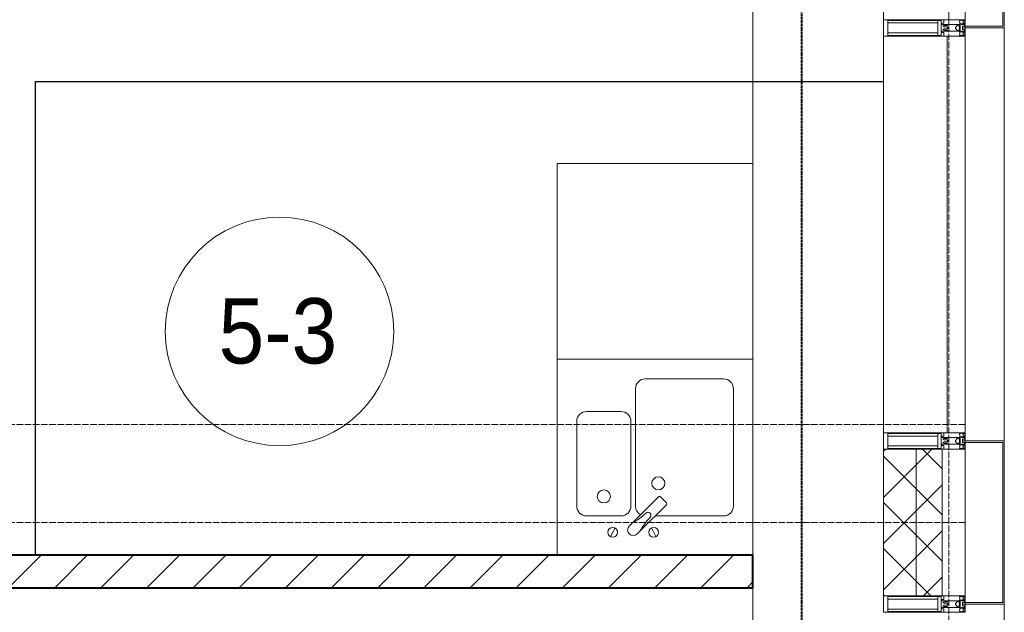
# Model space of a CAD drawing. Header units: millimetres. Extents: x 105790 to 201854, y 7718 to 225473.
# Tile 44 of 50: x 133903 to 136920, y 29425 to 31240. Entities that reach past the tile are written whole.
import ezdxf

# ---------------------------------------------------------------- set-up
doc = ezdxf.new("R2010")
doc.units = ezdxf.units.MM
for name, pattern in [('ADSK_Линия сетки', [25, 20, -2.5, 0, -2.5]), ('Линия сетки', [25, 20, -2.5, 0, -2.5]), ('Штрих_3_1_5_', [4.5, 3, -1.5]), ('Штриховая_ш3 п1_5', [4.5, 3, -1.5])]:
    doc.linetypes.add(name, pattern=pattern)
doc.layers.add('_Разделитель помещений_', color=4, linetype='Штриховая_ш3 п1_5', lineweight=40, true_color=0x00ffff)
for name, color, linetype, lineweight in [('Импосты витража', 7, 'Continuous', 18), ('Колонны', 7, 'Continuous', 18), ('Марки помещений', 7, 'Continuous', 20), ('Мебель', 7, 'Continuous', 18), ('Оси', 7, 'Continuous', 9), ('Панели витража', 7, 'Continuous', 18), ('Перекрытия', 7, 'Continuous', 18), ('Сантехнические приборы', 7, 'Continuous', 18), ('Стены', 7, 'Continuous', 18), ('Стены разрез', 7, 'Continuous', 40), ('Стены штриховка', 7, 'Continuous', 40), ('Элементы узлов', 7, 'Continuous', 18)]:
    doc.layers.add(name, color=color, linetype=linetype, lineweight=lineweight)
doc.styles.add('Arial_3', font='arial.ttf', dxfattribs={"width": 0.9, "height": 200})
pattern_1 = [(45, (0, 0), (-70.71068, 70.71068), []), (135, (0, 0), (-70.71068, -70.71068), [])]

# ---------------------------------------------------------------- blocks, each defined once
blk = doc.blocks.new('MR_Мойка - Кухонная мойка-2638761-МКСС_К4_L23_78_000_')
at = {"layer": 'Сантехнические приборы', "color": 253, "true_color": 0xaaaaaa}
for p, q in [((-300, -50), (-300, 550)), ((-300, 550), (300, 550)), ((-300, -50), (-300, 550)), ((300, 550), (300, -50)), ((-30, 490), (210, 490)), ((-60, 100), (-60, 460)), ((240, 460), (240, 100)), ((-210, 390), (-104, 390)), ((-240, 100), (-240, 360)), ((-74, 360), (-74, 100)), ((-69.8, 48.2), (11.4, 129.4)), ((15.7, 129.4), (35.5, 109.6)), ((35.5, 105.4), (-45.7, 24.2)), ((-104, 70), (-210, 70)), ((210, 70), (0.1, 70)), ((-136.7, 6.7), (-122.6, 33.3)), ((-79, 39), (-69.8, 48.2)), ((2.7, 6.7), (-11.4, 33.3)), ((-45.7, 24.2), (-55, 14.9))]:
    blk.add_line(p, q, dxfattribs=at)
for centre, radius, start, end in [((-30, 460), 30, 90, 180), ((210, 460), 30, 0, 90), ((-210, 360), 30, 90, 180), ((-104, 360), 30, 0, 90), ((10, 170), 20, 0, 180), ((10, 170), 20, 180, 0), ((-157, 130), 20, 0, 180), ((-157, 130), 20, 180, 0), ((13.5, 127.3), 3, 45, 135), ((13.5, 127.3), 3, 45, 135), ((-210, 100), 30, 180, 270), ((-104, 100), 30, 270, 0), ((-30, 100), 30, 180, 241.4489), ((33.3, 107.5), 3, 315, 45), ((33.3, 107.5), 3, 315, 45), ((210, 100), 30, 270, 0), ((-171.5, 230.2), 208.5, 299.1823, 313.4054), ((136.3, -77.5), 208.5, 136.5946, 150.8177), ((-21.7, 72.3), 9.19, 315, 135), ((-129.7, 20), 15, 0, 180), ((-67, 26.9), 17, 135, 315), ((-4.3, 20), 15, 0, 180), ((-129.7, 20), 15, 180, 0), ((-4.3, 20), 15, 180, 0)]:
    blk.add_arc(centre, radius, start, end, dxfattribs=at)
blk = doc.blocks.new('MR_Зона обслуживания - MR_Зона обслуживания-2638763-МКСС_К4_L23_78_000_')
at = {"layer": 'Мебель', "lineweight": 9}
for p, q in [((300, 600), (-300, 600)), ((-300, 600), (-300, 0)), ((300, 0), (300, 600)), ((-300, 0), (300, 0))]:
    blk.add_line(p, q, dxfattribs=at)
blk = doc.blocks.new('135_SLK_K4_AR_rvt-1-МКСС_К4_L23_78_000_')
at = {"layer": 'Стены разрез', "lineweight": 9, "true_color": 0xaaaaaa}
h = blk.add_hatch(dxfattribs=at)
h.set_pattern_fill('FP_3', color=253, style=0, pattern_type=2)
h.set_pattern_definition([(45, (0, 0), (-70.71068, 70.71068), [])])
h.paths.add_polyline_path([(136150, 29500), (136150, 29600), (132550, 29600), (132550, 29500), (135456.7, 29500)])
at = {"layer": '_Разделитель помещений_', "color": 131, "linetype": 'Штрих_3_1_5_', "true_color": 0xaaffff}
blk.add_line((136300, 28600), (136300, 32553), dxfattribs=at)
at = {"layer": 'Перекрытия', "color": 253, "true_color": 0xaaaaaa}
for p, q in [((136150, 30800), (136150, 32500)), ((136150, 28600), (136150, 29500))]:
    blk.add_line(p, q, dxfattribs=at)
at = {"layer": 'Стены', "color": 253, "true_color": 0xaaaaaa}
for p, q in [((133950.4, 31050.4), (136550, 31050.4)), ((133950.4, 31050.4), (133950.4, 31049.6)), ((133950.4, 29600), (133950.4, 31049.6)), ((136550, 31049.6), (133951.2, 31049.6)), ((133951.2, 31049.6), (133951.2, 29600)), ((136550, 31050.4), (136150, 31050.4)), ((136150, 31049.6), (136550, 31049.6)), ((136550, 31050.4), (136550, 31049.6))]:
    blk.add_line(p, q, dxfattribs=at)
at = {"layer": 'Стены разрез', "color": 253, "true_color": 0xaaaaaa}
for p, q in [((136150, 29600), (132550, 29600)), ((136150, 29500), (136150, 29600)), ((132550, 29500), (136150, 29500))]:
    blk.add_line(p, q, dxfattribs=at)
at = {"layer": 'Мебель', "color": 253, "lineweight": 18, "true_color": 0xaaaaaa}
blk.add_blockref('MR_Зона обслуживания - MR_Зона обслуживания-2638763-МКСС_К4_L23_78_000_', (135850, 30200), dxfattribs=at)
at = {"layer": 'Сантехнические приборы', "color": 253, "lineweight": 18, "true_color": 0xaaaaaa}
blk.add_blockref('MR_Мойка - Кухонная мойка-2638761-МКСС_К4_L23_78_000_', (135850, 29650), dxfattribs=at)
blk = doc.blocks.new('A_SLK_PAN_Type1 - Прямой тип панели-6537261-МКСС_К4_L23_78_000_')
at = {"layer": 'Колонны', "lineweight": 5}
for p, q in [((-250, 120), (250, 120)), ((-250, 0), (-250, 120)), ((-245, 115), (-245, 0)), ((245, 115), (-245, 115)), ((245, 0), (245, 115)), ((250, 120), (250, 0)), ((-245, 0), (-250, 0)), ((250, 0), (245, 0))]:
    blk.add_line(p, q, dxfattribs=at)
blk = doc.blocks.new('A_SLK_PAN_Type1 - Прямой тип панели-6537262-МКСС_К4_L23_78_000_')
at = {"layer": 'Колонны', "lineweight": 5}
for p, q in [((-185, 120), (185, 120)), ((-185, 0), (-185, 120)), ((-180, 115), (-180, 0)), ((180, 115), (-180, 115)), ((180, 0), (180, 115)), ((185, 120), (185, 0)), ((-180, 0), (-185, 0)), ((185, 0), (180, 0))]:
    blk.add_line(p, q, dxfattribs=at)
blk = doc.blocks.new('Rectangular Mullion - R_StandardFrame_50Wx250H-4879929-МКСС_К4_L23_78_000_')
at = {"layer": 'Импосты витража', "color": 253, "lineweight": 5, "true_color": 0xaaaaaa}
blk.add_line((136800, 18575), (136800, 19025), dxfattribs=at)
blk = doc.blocks.new('Rectangular Mullion - 50Wx250H-2623690-МКСС_К4_L23_78_000_')
at = {"layer": 'Элементы узлов', "color": 253, "lineweight": 5, "true_color": 0xaaaaaa}
for p, q in [((-25, 65.2), (-25, 250)), ((-25, 250), (0, 250)), ((25, 250), (0, 250)), ((25, 65.2), (25, 250)), ((-23, 237.3), (0, 237.3)), ((-23, 237.3), (-23, 73.6)), ((-14.9, 84), (-14.9, 237.3)), ((23, 237.3), (0, 237.3)), ((14.9, 84), (14.9, 237.3)), ((23, 237.3), (23, 73.6)), ((-14, 65.2), (-25, 65.2)), ((0, 84), (-23, 84)), ((-0.5, 73.6), (-23, 73.6)), ((-14, 71.3), (-14, 65.2)), ((-10, 71.3), (-14, 71.3)), ((-10, 53), (-10, 71.3)), ((-7, 65.2), (-5.9, 67.3)), ((-7, 65.2), (-7, 54.7)), ((-4.1, 67.3), (-5.9, 67.3)), ((-4.1, 67.3), (-2.9, 65.1)), ((-2.9, 65.1), (-2.9, 54.6)), ((0, 84), (23, 84)), ((0.5, 73.6), (23, 73.6)), ((4.1, 67.3), (2.9, 65.1)), ((2.9, 65.1), (2.9, 54.6)), ((4.1, 67.3), (5.9, 67.3)), ((7, 65.2), (5.9, 67.3)), ((7, 65.2), (7, 54.7)), ((10, 71.3), (14, 71.3)), ((10, 53), (10, 71.3)), ((14, 71.3), (14, 65.2)), ((14, 65.2), (25, 65.2)), ((-8.7, 53), (-10, 53)), ((-10, 53), (-10, 17)), ((-8.7, 53), (-7, 54.7)), ((-1.3, 53), (-2.9, 54.6)), ((0, 53), (-1.3, 53)), ((0, 53), (1.3, 53)), ((1.3, 53), (2.9, 54.6)), ((8.7, 53), (7, 54.7)), ((8.7, 53), (10, 53)), ((10, 53), (10, 17)), ((-23.8, 14.6), (-25, 14.2)), ((-25, 0), (-25, 14.2)), ((-22.3, 17), (-23.8, 17)), ((-23.8, 17), (-23.8, 14.6)), ((-22.5, 10.6), (-23.8, 14.6)), ((-22.5, 10.6), (-23.7, 9.9)), ((-23.7, 1.3), (-23.7, 9.9)), ((-23.7, 1.3), (-11.8, 1.3)), ((-23.2, 10.2), (-22.5, 8)), ((-22.5, 8), (-22.5, 4.5)), ((-21.3, 4.5), (-22.5, 4.5)), ((-22.3, 17), (-22.3, 16)), ((-22.3, 16), (-21.3, 16)), ((-19, 17.6), (-21.3, 16)), ((-21.3, 4.5), (-21.3, 6.5)), ((-21.3, 6.5), (-14.2, 6.5)), ((-18.4, 16.6), (-19, 17.6)), ((-7.4, 16.6), (-18.4, 16.6)), ((-14.2, 6.5), (-14.2, 4.5)), ((-13.2, 4.5), (-14.2, 4.5)), ((-13.2, 4.5), (-12.2, 7.2)), ((-12.7, 7.6), (-11.3, 11.4)), ((-12.7, 7.6), (-11.8, 6.9)), ((-12.2, 9), (-12.2, 14.8)), ((-12.2, 14.8), (0, 14.8)), ((-11.8, 1.3), (-11.8, 6.9)), ((-10.5, 11.2), (-11.3, 11.4)), ((-10.5, 1.5), (-10.5, 11.2)), ((-4.8, 1.5), (-10.5, 1.5)), ((-10, 17), (-7.5, 17)), ((-8.5, 23), (-1.5, 30)), ((-8.5, 18.5), (-8.5, 23)), ((-7.5, 18.5), (-8.5, 18.5)), ((-7.5, 17), (-7.5, 18.5)), ((-7.4, 18), (-7.4, 16.6)), ((-2.6, 18), (-7.4, 18)), ((0, 8), (-4.8, 8)), ((-4.8, 1.5), (-4.8, 8)), ((-2.6, 18), (-2.6, 16.8)), ((-2.6, 16.8), (0, 16.8)), ((-1.5, 30), (0, 30)), ((1.5, 30), (0, 30)), ((2.6, 16.8), (0, 16.8)), ((0, 14.8), (0, 16.8)), ((0, 14.8), (0, 16.8)), ((12.2, 14.8), (0, 14.8)), ((0, 0), (0, 8)), ((0, 8), (4.8, 8)), ((0, 0), (0, 8)), ((8.5, 23), (1.5, 30)), ((2.6, 18), (2.6, 16.8)), ((2.6, 18), (7.4, 18)), ((4.8, 1.5), (4.8, 8)), ((4.8, 1.5), (10.5, 1.5)), ((7.4, 18), (7.4, 16.6)), ((7.4, 16.6), (18.4, 16.6)), ((7.5, 18.5), (8.5, 18.5)), ((7.5, 17), (7.5, 18.5)), ((10, 17), (7.5, 17)), ((8.5, 18.5), (8.5, 23)), ((10.5, 11.2), (11.3, 11.4)), ((10.5, 1.5), (10.5, 11.2)), ((12.7, 7.6), (11.3, 11.4)), ((12.7, 7.6), (11.8, 6.9)), ((11.8, 1.3), (11.8, 6.9)), ((23.7, 1.3), (11.8, 1.3)), ((12.2, 9), (12.2, 14.8)), ((13.2, 4.5), (12.2, 7.2)), ((13.2, 4.5), (14.2, 4.5)), ((21.3, 6.5), (14.2, 6.5)), ((14.2, 6.5), (14.2, 4.5)), ((18.4, 16.6), (19, 17.6)), ((19, 17.6), (21.3, 16)), ((22.3, 16), (21.3, 16)), ((21.3, 4.5), (21.3, 6.5)), ((21.3, 4.5), (22.5, 4.5)), ((22.3, 17), (22.3, 16)), ((22.3, 17), (23.8, 17)), ((22.5, 10.6), (23.8, 14.6)), ((22.5, 10.6), (23.7, 9.9)), ((23.2, 10.2), (22.5, 8)), ((22.5, 8), (22.5, 4.5)), ((23.7, 1.3), (23.7, 9.9)), ((23.8, 17), (23.8, 14.6)), ((23.8, 14.6), (25, 14.2)), ((25, 0), (25, 14.2)), ((-25, 0), (0, 0)), ((25, 0), (0, 0))]:
    blk.add_line(p, q, dxfattribs=at)
for centre, start, end in [((-0.5, 73.1), 360, 90), ((0.5, 73.1), 90, 180)]:
    blk.add_arc(centre, 0.5, start, end, dxfattribs=at)
blk = doc.blocks.new('Rectangular Mullion - R_StandardFrame_50Wx250H-V41-МКСС_К4_L23_78_000_')
at = {"layer": 'Импосты витража', "color": 253, "lineweight": 5, "true_color": 0xaaaaaa}
for p, q in [((-25, 0), (-25, 250)), ((-25, 250), (25, 250)), ((25, 250), (25, 0)), ((0, 0), (-25, 0)), ((25, 0), (5, 0))]:
    blk.add_line(p, q, dxfattribs=at)
blk = doc.blocks.new('Rectangular Mullion - R_StandardFrame_50Wx250H-5802745-МКСС_К4_L23_78_000_')
at = {"layer": 'Импосты витража', "color": 253, "lineweight": 5, "true_color": 0xaaaaaa}
for p, q in [((-25, 0), (-25, 250)), ((-25, 250), (25, 250)), ((25, 250), (25, 0)), ((-5, 0), (-25, 0)), ((25, 0), (0, 0))]:
    blk.add_line(p, q, dxfattribs=at)
blk = doc.blocks.new('Rectangular Mullion - R_StandardFrame_50Wx250H-5804033-МКСС_К4_L23_78_000_')
at = {"layer": 'Импосты витража', "color": 253, "lineweight": 5, "true_color": 0xaaaaaa}
blk.add_line((136800, 20340), (136800, 20660), dxfattribs=at)
blk = doc.blocks.new('System Panel - A_PAN_Glass-5804312-МКСС_К4_L23_78_000_')
at = {"layer": 'Панели витража', "color": 253, "lineweight": 5, "true_color": 0xaaaaaa}
for p, q in [((607.5, 0), (-607.5, 0)), ((-607.5, 0), (-607.5, -55)), ((607.5, -55), (607.5, 0)), ((-607.5, -55), (607.5, -55))]:
    blk.add_line(p, q, dxfattribs=at)
blk = doc.blocks.new('Rectangular Mullion - R_StandardFrame_50Wx250H-V45-МКСС_К4_L23_78_000_')
at = {"layer": 'Импосты витража', "color": 253, "lineweight": 5, "true_color": 0xaaaaaa}
blk.add_line((136550, 19075), (136550, 20290), dxfattribs=at)
blk = doc.blocks.new('Rectangular Mullion - R_StandardFrame_50Wx250H-5802904-МКСС_К4_L23_78_000_')
at = {"layer": 'Импосты витража', "color": 253, "lineweight": 5, "true_color": 0xaaaaaa}
for p, q in [((-25, 0), (-25, 250)), ((-25, 250), (25, 250)), ((25, 250), (25, 0)), ((-5, 0), (-25, 0)), ((25, 0), (0, 0))]:
    blk.add_line(p, q, dxfattribs=at)
blk = doc.blocks.new('A_OGR_PAN_Отлив - A_OGR_PAN_Отлив-6070778-МКСС_К4_L23_78_000_')
at = {"layer": 'Колонны', "color": 253, "lineweight": 5, "true_color": 0xaaaaaa}
blk.add_line((632.5, 120), (-632.5, 120), dxfattribs=at)
blk = doc.blocks.new('135_SLK_K4_AR_FCD_rvt-1-МКСС_К4_L23_78_000_')
at = {"layer": 'Стены разрез', "lineweight": 5, "true_color": 0xaaaaaa}
h = blk.add_hatch(dxfattribs=at)
h.set_pattern_fill('FP_4', color=253, style=0, pattern_type=2)
h.set_pattern_definition(pattern_1)
h.paths.add_polyline_path([(136650, 29475), (136650, 29925), (136550, 29925), (136550, 29475)])
h = blk.add_hatch(dxfattribs=at)
h.set_pattern_fill('FP_4', color=253, style=0, pattern_type=2)
h.set_pattern_definition(pattern_1)
h.paths.add_polyline_path([(136730, 29475), (136730, 29925), (136650, 29925), (136650, 29475)])
at = {"layer": 'Стены разрез', "color": 253, "lineweight": 9, "true_color": 0xaaaaaa}
for p, q in [((136550, 31560), (136550, 31240)), ((136750, 31240), (136750, 31560)), ((136550, 31240), (136750, 31240)), ((136550, 29925), (136550, 29475)), ((136730, 29925), (136550, 29925)), ((136730, 29475), (136730, 29925)), ((136550, 29475), (136730, 29475))]:
    blk.add_line(p, q, dxfattribs=at)
at = {"layer": 'Стены штриховка', "color": 253, "lineweight": 9, "true_color": 0xaaaaaa}
blk.add_line((136650, 29475), (136650, 29925), dxfattribs=at)
at = {"layer": 'Импосты витража', "color": 253, "lineweight": 5, "true_color": 0xaaaaaa}
for name in ['Rectangular Mullion - R_StandardFrame_50Wx250H-5804033-МКСС_К4_L23_78_000_', 'Rectangular Mullion - R_StandardFrame_50Wx250H-V45-МКСС_К4_L23_78_000_', 'Rectangular Mullion - R_StandardFrame_50Wx250H-4879929-МКСС_К4_L23_78_000_']:
    blk.add_blockref(name, (0, 10900), dxfattribs=at)
at = {"layer": 'Импосты витража', "color": 253, "lineweight": 5, "true_color": 0xaaaaaa, "extrusion": (0, 0, -1), "rotation": 270}
for name, p in [('Rectangular Mullion - 50Wx250H-2623690-МКСС_К4_L23_78_000_', (-136800, 31215)), ('Rectangular Mullion - R_StandardFrame_50Wx250H-5802904-МКСС_К4_L23_78_000_', (-136800, 31215)), ('Rectangular Mullion - 50Wx250H-2623690-МКСС_К4_L23_78_000_', (-136800, 29950)), ('Rectangular Mullion - R_StandardFrame_50Wx250H-V41-МКСС_К4_L23_78_000_', (-136800, 29950)), ('Rectangular Mullion - 50Wx250H-2623690-МКСС_К4_L23_78_000_', (-136800, 29450)), ('Rectangular Mullion - R_StandardFrame_50Wx250H-5802745-МКСС_К4_L23_78_000_', (-136800, 29450))]:
    blk.add_blockref(name, p, dxfattribs=at)
at = {"layer": 'Колонны', "color": 253, "lineweight": 5, "true_color": 0xaaaaaa}
for name, p, rotation in [('A_SLK_PAN_Type1 - Прямой тип панели-6537262-МКСС_К4_L23_78_000_', (136800, 31400), 269.9999999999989), ('A_OGR_PAN_Отлив - A_OGR_PAN_Отлив-6070778-МКСС_К4_L23_78_000_', (136800, 30582.5), 269.9999999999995), ('A_SLK_PAN_Type1 - Прямой тип панели-6537261-МКСС_К4_L23_78_000_', (136800, 29700), 269.9999999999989), ('A_OGR_PAN_Отлив - A_OGR_PAN_Отлив-6070778-МКСС_К4_L23_78_000_', (136800, 28817.5), 269.9999999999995)]:
    blk.add_blockref(name, p, dxfattribs=dict(at, rotation=rotation))
at = {"layer": 'Панели витража', "color": 253, "lineweight": 5, "true_color": 0xaaaaaa, "rotation": 270}
blk.add_blockref('System Panel - A_PAN_Glass-5804312-МКСС_К4_L23_78_000_', (136800, 30582.5), dxfattribs=at)
blk = doc.blocks.new('050_Марка_Помещение - Номер-620969-МКСС_К4_L23_78_000_')
at = {"layer": 'Марки помещений'}
blk.add_circle((0, 0), 3.5, dxfattribs=at)

msp = doc.modelspace()

# ---------------------------------------------------------------- linework, layer by layer
at = {"layer": 'Оси', "linetype": 'Линия сетки'}
msp.add_line((136750, 12025.7), (136750, 33100), dxfattribs=at)
at = {"layer": 'Оси', "linetype": 'ADSK_Линия сетки'}
for p, q in [((136800, 30000), (107878.1, 30000)), ((136800, 29700), (106608.1, 29700))]:
    msp.add_line(p, q, dxfattribs=at)

# ---------------------------------------------------------------- block references
at = {"lineweight": 5}
for name in ['135_SLK_K4_AR_FCD_rvt-1-МКСС_К4_L23_78_000_', '135_SLK_K4_AR_rvt-1-МКСС_К4_L23_78_000_']:
    msp.add_blockref(name, (0, 0), dxfattribs=at)
at = {"layer": 'Марки помещений', "xscale": 99.99999999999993, "yscale": 99.99999999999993, "zscale": 99.99999999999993}
msp.add_blockref('050_Марка_Помещение - Номер-620969-МКСС_К4_L23_78_000_', (134699.2, 30285.4), dxfattribs=at)

# ---------------------------------------------------------------- texts
at = {"layer": 'Марки помещений', "lineweight": 9, "insert": (134512.7, 30387.1), "char_height": 200, "width": 447.342, "attachment_point": 1, "style": 'Arial_3'}
msp.add_mtext('5-3', dxfattribs=at)

doc.saveas('drawing.dxf')
